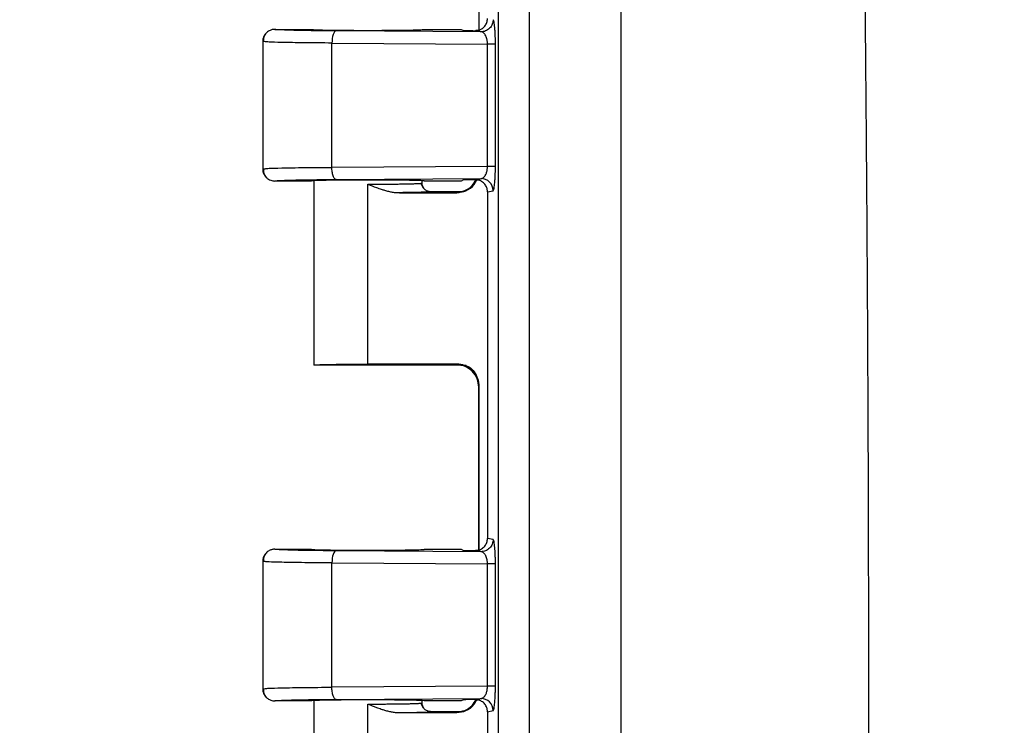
# Model space of a CAD drawing. Header units: inches. Extents: x 1 to 43, y 1 to 33.
# Tile 8 of 19: x 8.6 to 11.4, y 12.9 to 14.9. Entities that reach past the tile are written whole.
import ezdxf

# ---------------------------------------------------------------- set-up
doc = ezdxf.new("R2010")
doc.units = ezdxf.units.IN
doc.header["$LTSCALE"] = 4
doc.header["$MEASUREMENT"] = 0
doc.layers.add('DIMENSIONS', color=140, linetype='Continuous', lineweight=25)
doc.styles.add('SLDTEXTSTYLE0', font='TXT', dxfattribs={"width": 0.7})
doc.dimstyles.new('SLDDIMSTYLE0', dxfattribs={"dimtxt": 0.339844, "dimasz": 0.52, "dimexe": 0, "dimexo": 0.0625, "dimgap": 0.084961, "dimtad": 0, "dimtih": 1, "dimtoh": 1, "dimrnd": 1e-09, "dimzin": 12, "dimdsep": 46, "dimtxsty": 'SLDTEXTSTYLE0', "dimsah": 1, "dimcen": 0.09, "dimadec": 0, "dimazin": 3, "dimtfac": 1, "dimtofl": 0, "dimtmove": 0, "dimatfit": 3, "dimfxl": 0, "dimfrac": 2, "dimtolj": 1, "dimtzin": 12, "dimarcsym": 0})
doc.dimstyles.new('SLDDIMSTYLE3', dxfattribs={"dimtxt": 0.339844, "dimasz": 0.52, "dimexe": 0, "dimexo": 0.0625, "dimgap": 0.084961, "dimtad": 0, "dimtih": 1, "dimtoh": 1, "dimrnd": 1e-09, "dimzin": 4, "dimdsep": 46, "dimtxsty": 'SLDTEXTSTYLE0', "dimsah": 1, "dimcen": 0.09, "dimadec": 0, "dimazin": 1, "dimtfac": 1, "dimtofl": 0, "dimtmove": 0, "dimatfit": 3, "dimfxl": 0, "dimfrac": 2, "dimtolj": 1, "dimtzin": 12, "dimarcsym": 0})

# ---------------------------------------------------------------- blocks, each defined once
blk = doc.blocks.new('_D_5')
at = {"layer": 'DIMENSIONS'}
for p, q in [((9.3011, 18.0308), (9.3011, 23.2993)), ((19.9773, 13.097), (19.9773, 23.2993)), ((9.3011, 22.7993), (13.5988, 22.7993)), ((14.0593, 22.7993), (13.9452, 22.7993)), ((13.9452, 22.7993), (13.9452, 22.2592)), ((15.3519, 22.7993), (15.4661, 22.7993)), ((15.4661, 22.7993), (15.4661, 22.2592)), ((19.9773, 22.7993), (15.8124, 22.7993)), ((13.9452, 22.2592), (14.0593, 22.2592)), ((15.4661, 22.2592), (15.3519, 22.2592))]:
    blk.add_line(p, q, dxfattribs=at)
for points in [[(9.3011, 22.7993), (9.8211, 22.7193), (9.8211, 22.8793)], [(19.9773, 22.7993), (19.4573, 22.8793), (19.4573, 22.7193)]]:
    blk.add_solid(points, dxfattribs=at)
at = {"layer": 'DIMENSIONS', "char_height": 0.33333, "attachment_point": 1, "style": 'SLDTEXTSTYLE0'}
for s, insert in [('10.68', (14.0593, 23.3051)), ('271.2', (14.0593, 22.6889))]:
    blk.add_mtext(s, dxfattribs=dict(at, insert=insert))
blk = doc.blocks.new('_D_6')
at = {"layer": 'DIMENSIONS'}
for p, q in [((11.1463, 18.9098), (5.336, 18.9098)), ((5.836, 18.9098), (5.836, 13.3541)), ((5.1897, 12.7379), (5.0756, 12.7379)), ((5.0756, 12.7379), (5.0756, 12.1978)), ((6.4823, 12.7379), (6.5964, 12.7379)), ((6.5964, 12.7379), (6.5964, 12.1978)), ((5.0756, 12.1978), (5.1897, 12.1978)), ((6.5964, 12.1978), (6.4823, 12.1978)), ((5.836, 6.8848), (5.836, 12.1217)), ((11.1463, 6.8848), (5.336, 6.8848))]:
    blk.add_line(p, q, dxfattribs=at)
for points in [[(5.836, 18.9098), (5.756, 18.3898), (5.916, 18.3898)], [(5.836, 6.8848), (5.916, 7.4048), (5.756, 7.4048)]]:
    blk.add_solid(points, dxfattribs=at)
at = {"layer": 'DIMENSIONS', "char_height": 0.33333, "attachment_point": 1, "style": 'SLDTEXTSTYLE0'}
for s, insert in [('12.03', (5.1897, 13.2437)), ('305.4', (5.1897, 12.6275))]:
    blk.add_mtext(s, dxfattribs=dict(at, insert=insert))
blk = doc.blocks.new('_D_8')
at = {"layer": 'DIMENSIONS'}
for p, q in [((9.9991, 18.5993), (7.2258, 18.5993)), ((7.7258, 18.5993), (7.7258, 13.3541)), ((7.0795, 12.7379), (6.9653, 12.7379)), ((6.9653, 12.7379), (6.9653, 12.1978)), ((8.372, 12.7379), (8.4862, 12.7379)), ((8.4862, 12.7379), (8.4862, 12.1978)), ((6.9653, 12.1978), (7.0795, 12.1978)), ((8.4862, 12.1978), (8.372, 12.1978)), ((7.7258, 7.1948), (7.7258, 12.1217)), ((9.9991, 7.1948), (7.2258, 7.1948))]:
    blk.add_line(p, q, dxfattribs=at)
for points in [[(7.7258, 18.5993), (7.6458, 18.0793), (7.8058, 18.0793)], [(7.7258, 7.1948), (7.8058, 7.7148), (7.6458, 7.7148)]]:
    blk.add_solid(points, dxfattribs=at)
at = {"layer": 'DIMENSIONS', "char_height": 0.33333, "attachment_point": 1, "style": 'SLDTEXTSTYLE0'}
for s, insert in [('11.40', (7.0795, 13.2437)), ('289.7', (7.0795, 12.6275))]:
    blk.add_mtext(s, dxfattribs=dict(at, insert=insert))
blk = doc.blocks.new('_D_9')
at = {"layer": 'DIMENSIONS'}
for p, q in [((11.1948, 19.3348), (3.4462, 19.3348)), ((3.9462, 19.3348), (3.9462, 13.3541)), ((3.2999, 12.7379), (3.1858, 12.7379)), ((3.1858, 12.7379), (3.1858, 12.1978)), ((4.5925, 12.7379), (4.7066, 12.7379)), ((4.7066, 12.7379), (4.7066, 12.1978)), ((3.1858, 12.1978), (3.2999, 12.1978)), ((4.7066, 12.1978), (4.5925, 12.1978)), ((3.9462, 6.4598), (3.9462, 12.1217)), ((11.1948, 6.4598), (3.4462, 6.4598))]:
    blk.add_line(p, q, dxfattribs=at)
for points in [[(3.9462, 19.3348), (3.8662, 18.8148), (4.0262, 18.8148)], [(3.9462, 6.4598), (4.0262, 6.9798), (3.8662, 6.9798)]]:
    blk.add_solid(points, dxfattribs=at)
at = {"layer": 'DIMENSIONS', "char_height": 0.33333, "attachment_point": 1, "style": 'SLDTEXTSTYLE0'}
for s, insert in [('12.88', (3.2999, 13.2437)), ('327.0', (3.2999, 12.6275))]:
    blk.add_mtext(s, dxfattribs=dict(at, insert=insert))

msp = doc.modelspace()

# ---------------------------------------------------------------- linework, layer by layer
for p, q in [((9.9814, 18.3189), (9.9814, 7.4751)), ((10.071, 7.4751), (10.071, 18.3189)), ((10.3348, 17.2915), (10.3348, 8.5025)), ((9.9247, 15.3334), (9.9247, 14.8637)), ((9.9263, 14.8643), (9.9263, 15.335)), ((9.3361, 14.8658), (9.4411, 14.8658)), ((9.9315, 14.8587), (9.5129, 14.8614)), ((9.7686, 14.8658), (9.8737, 14.8658)), ((9.8737, 14.8658), (9.8805, 14.8624)), ((9.3011, 14.8311), (9.3011, 14.4629)), ((9.3083, 14.8302), (9.3011, 14.8308)), ((9.5009, 14.4677), (9.5009, 14.8264)), ((9.5009, 14.8264), (9.9501, 14.8235)), ((9.9501, 14.4706), (9.9501, 14.8235)), ((9.973, 14.4706), (9.973, 14.8235)), ((9.3011, 14.4633), (9.3083, 14.4639)), ((9.9501, 14.4706), (9.5009, 14.4677)), ((9.4411, 14.4283), (9.3361, 14.4283)), ((9.4486, 14.4283), (9.4486, 13.8973)), ((9.5129, 14.4327), (9.9315, 14.4354)), ((9.6048, 14.3946), (9.6048, 14.4191)), ((9.7658, 14.4076), (9.7581, 14.4219)), ((9.7611, 14.4223), (9.7611, 14.4283)), ((9.7669, 14.4062), (9.7615, 14.4177)), ((9.8737, 14.4283), (9.7686, 14.4283)), ((9.8805, 14.4317), (9.8737, 14.4283)), ((9.6048, 13.9), (9.6048, 14.3946)), ((9.6872, 14.3947), (9.7168, 14.3948)), ((9.6959, 14.3946), (9.8613, 14.3946)), ((9.8767, 14.3973), (9.786, 14.3973)), ((9.8613, 14.3946), (9.8597, 14.3961)), ((9.9501, 14.3971), (9.9664, 14.4004)), ((9.9501, 14.3971), (9.9501, 13.397)), ((9.8767, 13.8973), (9.4486, 13.8973)), ((9.8613, 13.9), (9.6048, 13.9)), ((9.8613, 13.9), (9.8597, 13.8984)), ((9.8882, 13.8958), (9.8767, 13.8973)), ((9.9247, 13.3637), (9.9247, 13.8334)), ((9.9263, 13.3643), (9.9263, 13.835)), ((9.9664, 13.3937), (9.9501, 13.397)), ((9.3361, 13.3658), (9.4411, 13.3658)), ((9.7686, 13.3658), (9.8737, 13.3658)), ((9.8737, 13.3658), (9.8805, 13.3624)), ((9.9315, 13.3587), (9.5129, 13.3614)), ((9.3011, 13.3311), (9.3011, 12.9629)), ((9.3083, 13.3302), (9.3011, 13.3308)), ((9.5009, 12.9677), (9.5009, 13.3264)), ((9.5009, 13.3264), (9.9501, 13.3235)), ((9.9501, 12.9706), (9.9501, 13.3235)), ((9.973, 12.9706), (9.973, 13.3235)), ((9.9501, 12.9706), (9.5009, 12.9677)), ((9.3011, 12.9633), (9.3083, 12.9639)), ((9.4411, 12.9283), (9.3361, 12.9283)), ((9.4486, 12.9283), (9.4486, 12.3969)), ((9.5129, 12.9327), (9.9315, 12.9354)), ((9.6048, 12.8946), (9.6048, 12.9191)), ((9.7658, 12.9076), (9.7581, 12.9219)), ((9.7611, 12.9223), (9.7611, 12.9283)), ((9.7668, 12.9063), (9.7615, 12.9177)), ((9.8737, 12.9283), (9.7686, 12.9283)), ((9.8805, 12.9317), (9.8737, 12.9283)), ((9.6048, 12.4), (9.6048, 12.8946)), ((9.6959, 12.8946), (9.7112, 12.8947)), ((9.6959, 12.8946), (9.8613, 12.8946)), ((9.786, 12.8973), (9.8767, 12.8973)), ((9.8613, 12.8946), (9.8597, 12.8961)), ((9.9501, 12.8971), (9.9664, 12.9004)), ((9.9501, 12.8971), (9.9501, 11.897))]:
    msp.add_line(p, q)
at = {"flags": 128}
msp.add_lwpolyline([(9.9263, 13.835), (9.9254, 13.8341), (9.9247, 13.8334)], dxfattribs=at)
for points, knots in [([(11.0041, 8.5025), (11.0056, 8.5758), (11.0087, 8.7223), (11.0131, 8.942), (11.0172, 9.1617), (11.0211, 9.3814), (11.0247, 9.6012), (11.0282, 9.8209), (11.0313, 10.0406), (11.0343, 10.2603), (11.037, 10.4801), (11.0395, 10.6998), (11.0417, 10.9195), (11.0437, 11.1392), (11.0455, 11.359), (11.047, 11.5787), (11.0483, 11.7984), (11.0494, 12.0181), (11.0502, 12.2379), (11.0508, 12.4576), (11.0511, 12.6773), (11.0513, 12.897), (11.0511, 13.1168), (11.0508, 13.3365), (11.0502, 13.5562), (11.0494, 13.7759), (11.0483, 13.9957), (11.047, 14.2154), (11.0455, 14.4351), (11.0437, 14.6548), (11.0417, 14.8746), (11.0395, 15.0943), (11.037, 15.314), (11.0343, 15.5337), (11.0313, 15.7535), (11.0282, 15.9732), (11.0247, 16.1929), (11.0211, 16.4126), (11.0172, 16.6324), (11.0131, 16.8521), (11.0087, 17.0718), (11.0056, 17.2183), (11.0041, 17.2915)], [0, 0, 0, 0, 0.025007, 0.050013, 0.075018, 0.100022, 0.125025, 0.150027, 0.175029, 0.200029, 0.225029, 0.250029, 0.275028, 0.300026, 0.325024, 0.350021, 0.375018, 0.400015, 0.425011, 0.450008, 0.475004, 0.5, 0.524996, 0.549992, 0.574989, 0.599985, 0.624982, 0.649979, 0.674976, 0.699974, 0.724972, 0.749971, 0.774971, 0.799971, 0.824971, 0.849973, 0.874975, 0.899978, 0.924982, 0.949987, 0.974993, 1, 1, 1, 1]), ([(9.9226, 14.8628), (9.9238, 14.8632), (9.9263, 14.8638), (9.9299, 14.8652), (9.9339, 14.8674), (9.9382, 14.8706), (9.9425, 14.875), (9.9459, 14.88), (9.9483, 14.8855), (9.9498, 14.8912), (9.95, 14.895), (9.9501, 14.897)], [0, 0, 0, 0, 0.081096, 0.161834, 0.243183, 0.371516, 0.500541, 0.628631, 0.757618, 0.878545, 1, 1, 1, 1]), ([(9.9664, 14.8937), (9.9664, 14.8896), (9.9656, 14.8851), (9.9622, 14.8765), (9.9596, 14.8724), (9.9528, 14.8656), (9.9486, 14.8629), (9.9401, 14.8595), (9.9356, 14.8587), (9.9315, 14.8587)], [0, 0, 0, 0, 0.25, 0.25, 0.5, 0.5, 0.75, 0.75, 1, 1, 1, 1]), ([(9.9726, 14.8486), (9.9725, 14.8501), (9.9724, 14.8531), (9.9722, 14.8576), (9.9719, 14.8621), (9.9716, 14.8667), (9.9711, 14.8731), (9.9703, 14.8803), (9.9694, 14.8857), (9.9687, 14.889), (9.9682, 14.8909), (9.9674, 14.893), (9.9668, 14.8934), (9.9664, 14.8937)], [0, 0, 0, 0, 0.053906, 0.111739, 0.173434, 0.23909, 0.308765, 0.467624, 0.626224, 0.688975, 0.764455, 0.839532, 1, 1, 1, 1]), ([(9.3361, 14.8658), (9.3349, 14.8658), (9.3325, 14.8657), (9.3286, 14.8651), (9.3243, 14.8639), (9.3198, 14.8619), (9.3151, 14.859), (9.3106, 14.855), (9.3066, 14.85), (9.3035, 14.8441), (9.3014, 14.8376), (9.3012, 14.8331), (9.3011, 14.8308)], [0, 0, 0, 0, 0.061742, 0.132748, 0.213462, 0.304067, 0.404333, 0.513463, 0.629985, 0.751748, 0.876064, 1, 1, 1, 1]), ([(9.3076, 14.8511), (9.3057, 14.8476), (9.3019, 14.8406), (9.3036, 14.8333), (9.3044, 14.8297)], [0, 0, 0, 0, 0.501141, 1, 1, 1, 1]), ([(9.5129, 14.8614), (9.4871, 14.8615), (9.4628, 14.8618), (9.4193, 14.8623), (9.4002, 14.8627), (9.3688, 14.8635), (9.3566, 14.8639), (9.3402, 14.8648), (9.336, 14.8653), (9.3361, 14.8658)], [0, 0, 0, 0, 0.25, 0.25, 0.5, 0.5, 0.75, 0.75, 1, 1, 1, 1]), ([(9.4411, 14.8658), (9.4411, 14.8655), (9.4427, 14.8653), (9.4525, 14.8647), (9.4607, 14.8644), (9.4804, 14.8639), (9.4881, 14.8638), (9.5061, 14.8635), (9.5164, 14.8634), (9.5391, 14.8632), (9.5515, 14.8631), (9.5775, 14.863), (9.5912, 14.8629), (9.6184, 14.8629), (9.6321, 14.863), (9.6581, 14.8631), (9.6705, 14.8632), (9.6932, 14.8634), (9.7035, 14.8635), (9.7215, 14.8638), (9.7293, 14.8639), (9.7489, 14.8644), (9.7571, 14.8647), (9.7669, 14.8653), (9.7686, 14.8655), (9.7686, 14.8658)], [0, 0, 0, 0, 0.125, 0.125, 0.25, 0.25, 0.3125, 0.3125, 0.375, 0.375, 0.4375, 0.4375, 0.5, 0.5, 0.5625, 0.5625, 0.625, 0.625, 0.6875, 0.6875, 0.75, 0.75, 0.875, 0.875, 1, 1, 1, 1]), ([(9.5129, 14.8614), (9.5098, 14.8612), (9.5067, 14.8574), (9.5023, 14.8445), (9.501, 14.8354), (9.5009, 14.8264)], [0, 0, 0, 0, 0.5, 0.5, 1, 1, 1, 1]), ([(9.8805, 14.8624), (9.8827, 14.8623), (9.8874, 14.8623), (9.8939, 14.8622), (9.8997, 14.8621), (9.9047, 14.8621), (9.9098, 14.8621), (9.9135, 14.862), (9.9153, 14.862)], [0, 0, 0, 0, 0.199986, 0.445663, 0.586123, 0.712601, 0.861082, 1, 1, 1, 1]), ([(9.9226, 14.8628), (9.9219, 14.8627), (9.9203, 14.8624), (9.9179, 14.8621), (9.9162, 14.8621), (9.9153, 14.862)], [0, 0, 0, 0, 0.301122, 0.633898, 1, 1, 1, 1]), ([(9.9315, 14.8587), (9.9304, 14.8589), (9.9276, 14.8595), (9.9234, 14.8604), (9.9192, 14.8612), (9.9165, 14.8618), (9.9153, 14.862)], [0, 0, 0, 0, 0.208548, 0.499965, 0.791534, 1, 1, 1, 1]), ([(9.9501, 14.8235), (9.9501, 14.8246), (9.9501, 14.8267), (9.9498, 14.8298), (9.9494, 14.8329), (9.9488, 14.836), (9.9481, 14.8391), (9.9472, 14.842), (9.9462, 14.8448), (9.9446, 14.8483), (9.9422, 14.8522), (9.9392, 14.8555), (9.9355, 14.858), (9.933, 14.8585), (9.9315, 14.8587)], [0, 0, 0, 0, 0.048207, 0.097449, 0.148061, 0.200351, 0.254599, 0.311055, 0.369941, 0.431455, 0.556654, 0.701079, 0.823144, 1, 1, 1, 1]), ([(9.973, 14.8235), (9.973, 14.8251), (9.973, 14.8284), (9.973, 14.8334), (9.9729, 14.8384), (9.9728, 14.8436), (9.9726, 14.8469), (9.9726, 14.8486)], [0, 0, 0, 0, 0.186896, 0.380254, 0.580151, 0.786756, 1, 1, 1, 1]), ([(9.5009, 14.8264), (9.4738, 14.8266), (9.4174, 14.827), (9.357, 14.828), (9.3165, 14.8291), (9.3109, 14.8298), (9.3083, 14.8302)], [0, 0, 0, 0, 0.270288, 0.562576, 0.798357, 1, 1, 1, 1]), ([(9.973, 14.8235), (9.9724, 14.8235), (9.9699, 14.8235), (9.9619, 14.8235), (9.9563, 14.8235), (9.9501, 14.8235)], [0, 0, 0, 0, 0.5, 0.5, 1, 1, 1, 1]), ([(9.3011, 14.4633), (9.3011, 14.4624), (9.3011, 14.46), (9.3018, 14.4555), (9.3036, 14.4497), (9.3068, 14.4437), (9.3114, 14.4381), (9.3172, 14.4335), (9.3238, 14.4303), (9.3301, 14.4286), (9.3341, 14.4284), (9.3361, 14.4283)], [0, 0, 0, 0, 0.04848, 0.13072, 0.250156, 0.374424, 0.500098, 0.645058, 0.77762, 0.896054, 1, 1, 1, 1]), ([(9.3044, 14.4644), (9.3036, 14.4607), (9.3019, 14.4535), (9.3057, 14.4465), (9.3076, 14.443)], [0, 0, 0, 0, 0.498858, 1, 1, 1, 1]), ([(9.3083, 14.4639), (9.3109, 14.4642), (9.3165, 14.465), (9.357, 14.4661), (9.4174, 14.4671), (9.4738, 14.4675), (9.5009, 14.4677)], [0, 0, 0, 0, 0.201611, 0.437424, 0.729692, 1, 1, 1, 1]), ([(9.5129, 14.4327), (9.5115, 14.4328), (9.51, 14.4336), (9.5071, 14.437), (9.5057, 14.4397), (9.5033, 14.4465), (9.5024, 14.4506), (9.5012, 14.4592), (9.5009, 14.4636), (9.5009, 14.4677)], [0, 0, 0, 0, 0.25, 0.25, 0.5, 0.5, 0.75, 0.75, 1, 1, 1, 1]), ([(9.9315, 14.4354), (9.9322, 14.4354), (9.9334, 14.4355), (9.9351, 14.4361), (9.9366, 14.4369), (9.9379, 14.4377), (9.9398, 14.4392), (9.9422, 14.4419), (9.9449, 14.4462), (9.9468, 14.4508), (9.9483, 14.4555), (9.9493, 14.4604), (9.95, 14.4654), (9.9501, 14.4689), (9.9501, 14.4706)], [0, 0, 0, 0, 0.077259, 0.145779, 0.20556, 0.256606, 0.298921, 0.443056, 0.568374, 0.665426, 0.756116, 0.841352, 0.922222, 1, 1, 1, 1]), ([(9.973, 14.4706), (9.9724, 14.4706), (9.9697, 14.4706), (9.9613, 14.4706), (9.9557, 14.4706), (9.9501, 14.4706)], [0, 0, 0, 0, 0.5, 0.5, 1, 1, 1, 1]), ([(9.9664, 14.4004), (9.9665, 14.4004), (9.9668, 14.4005), (9.9672, 14.401), (9.9679, 14.4022), (9.9686, 14.4046), (9.9695, 14.4088), (9.9704, 14.4147), (9.9712, 14.4221), (9.9718, 14.43), (9.9723, 14.4376), (9.9725, 14.4428), (9.9726, 14.4454)], [0, 0, 0, 0, 0.040206, 0.099818, 0.178902, 0.302649, 0.407429, 0.548772, 0.691541, 0.803134, 0.905958, 1, 1, 1, 1]), ([(9.9726, 14.4454), (9.9726, 14.4468), (9.9727, 14.4496), (9.9728, 14.4539), (9.9729, 14.4586), (9.973, 14.4641), (9.973, 14.4684), (9.973, 14.4706)], [0, 0, 0, 0, 0.1823038, 0.3528304, 0.5116244, 0.746903, 1, 1, 1, 1]), ([(9.3361, 14.4283), (9.336, 14.4288), (9.3402, 14.4292), (9.3566, 14.4302), (9.3688, 14.4306), (9.4002, 14.4314), (9.4193, 14.4317), (9.4628, 14.4323), (9.4871, 14.4325), (9.5129, 14.4327)], [0, 0, 0, 0, 0.25, 0.25, 0.5, 0.5, 0.75, 0.75, 1, 1, 1, 1]), ([(9.7686, 14.4283), (9.7686, 14.4285), (9.7669, 14.4288), (9.7571, 14.4294), (9.7489, 14.4297), (9.7293, 14.4302), (9.7215, 14.4303), (9.7035, 14.4306), (9.6932, 14.4307), (9.6705, 14.4309), (9.6581, 14.431), (9.6321, 14.4311), (9.6184, 14.4311), (9.5912, 14.4311), (9.5775, 14.4311), (9.5515, 14.431), (9.5391, 14.4309), (9.5164, 14.4307), (9.5061, 14.4306), (9.4881, 14.4303), (9.4804, 14.4302), (9.4607, 14.4297), (9.4525, 14.4294), (9.4427, 14.4288), (9.4411, 14.4285), (9.4411, 14.4283)], [0, 0, 0, 0, 0.125, 0.125, 0.25, 0.25, 0.3125, 0.3125, 0.375, 0.375, 0.4375, 0.4375, 0.5, 0.5, 0.5625, 0.5625, 0.625, 0.625, 0.6875, 0.6875, 0.75, 0.75, 0.875, 0.875, 1, 1, 1, 1]), ([(9.6048, 14.4191), (9.6074, 14.4191), (9.6126, 14.4191), (9.6204, 14.4191), (9.6282, 14.4192), (9.636, 14.4192), (9.6438, 14.4192), (9.6515, 14.4193), (9.6592, 14.4193), (9.6668, 14.4194), (9.6743, 14.4195), (9.6816, 14.4195), (9.6888, 14.4196), (9.6958, 14.4197), (9.7026, 14.4198), (9.7091, 14.4199), (9.7155, 14.42), (9.7219, 14.4202), (9.7283, 14.4203), (9.7346, 14.4205), (9.7406, 14.4207), (9.7461, 14.4209), (9.7511, 14.4212), (9.7553, 14.4214), (9.7585, 14.4217), (9.7606, 14.422), (9.7609, 14.4222), (9.7611, 14.4223)], [0, 0, 0, 0, 0.031567, 0.063387, 0.095459, 0.127783, 0.16036, 0.193189, 0.226271, 0.259605, 0.293192, 0.327031, 0.361123, 0.395467, 0.430064, 0.464914, 0.500017, 0.538205, 0.579018, 0.622456, 0.668518, 0.717205, 0.768516, 0.822452, 0.879011, 0.938194, 1, 1, 1, 1]), ([(9.6048, 14.4191), (9.613, 14.4159), (9.6257, 14.4108), (9.6418, 14.4051), (9.6535, 14.4014), (9.6641, 14.3986), (9.6752, 14.3963), (9.6856, 14.3948), (9.6926, 14.3946), (9.6959, 14.3946)], [0, 0, 0, 0, 0.278659, 0.432962, 0.5385, 0.66692, 0.778728, 0.896154, 1, 1, 1, 1]), ([(9.786, 14.3973), (9.785, 14.3973), (9.7834, 14.3974), (9.781, 14.3978), (9.7788, 14.3983), (9.7742, 14.3999), (9.7692, 14.4032), (9.7651, 14.4083), (9.7628, 14.4127), (9.7616, 14.4166), (9.7611, 14.4199), (9.7611, 14.4215), (9.761, 14.4223)], [0, 0, 0, 0, 0.079147, 0.125069, 0.186903, 0.250251, 0.499429, 0.627602, 0.74947, 0.874575, 0.941816, 1, 1, 1, 1]), ([(9.8597, 14.3961), (9.8682, 14.3971), (9.8851, 14.3991), (9.9059, 14.4127), (9.9135, 14.426), (9.9168, 14.4319)], [0, 0, 0, 0, 0.358055, 0.71611, 1, 1, 1, 1]), ([(9.8613, 14.3946), (9.8704, 14.3957), (9.8894, 14.3982), (9.9102, 14.4136), (9.9167, 14.4271), (9.9189, 14.4316)], [0, 0, 0, 0, 0.379519, 0.789753, 1, 1, 1, 1]), ([(9.9153, 14.432), (9.9142, 14.432), (9.9118, 14.432), (9.9082, 14.432), (9.9044, 14.432), (9.9001, 14.4319), (9.8943, 14.4319), (9.8877, 14.4318), (9.8828, 14.4317), (9.8805, 14.4317)], [0, 0, 0, 0, 0.08938, 0.183164, 0.280632, 0.403474, 0.53911, 0.785916, 1, 1, 1, 1]), ([(9.9153, 14.432), (9.9165, 14.4323), (9.9192, 14.4328), (9.9234, 14.4337), (9.9276, 14.4346), (9.9304, 14.4351), (9.9315, 14.4354)], [0, 0, 0, 0, 0.21067, 0.500034, 0.791501, 1, 1, 1, 1]), ([(9.9153, 14.432), (9.9166, 14.432), (9.9191, 14.4319), (9.9215, 14.4314), (9.9226, 14.4312)], [0, 0, 0, 0, 0.538022, 1, 1, 1, 1]), ([(9.9501, 14.3971), (9.95, 14.3984), (9.9499, 14.4009), (9.9493, 14.4047), (9.948, 14.4091), (9.9459, 14.414), (9.9425, 14.4191), (9.9383, 14.4235), (9.9334, 14.427), (9.9282, 14.4297), (9.9245, 14.4307), (9.9226, 14.4312)], [0, 0, 0, 0, 0.080847, 0.161362, 0.242521, 0.370646, 0.499598, 0.627761, 0.756955, 0.878179, 1, 1, 1, 1]), ([(9.9664, 14.4004), (9.9664, 14.4095), (9.9626, 14.4186), (9.9497, 14.4316), (9.9406, 14.4353), (9.9315, 14.4354)], [0, 0, 0, 0, 0.5, 0.5, 1, 1, 1, 1]), ([(9.786, 14.3973), (9.786, 14.3972), (9.7859, 14.3971), (9.7853, 14.397), (9.7844, 14.3969), (9.7831, 14.3967), (9.7816, 14.3966), (9.7784, 14.3964), (9.7724, 14.3961), (9.7619, 14.3957), (9.7488, 14.3954), (9.7351, 14.3951), (9.7216, 14.3949), (9.7093, 14.3947), (9.7004, 14.3946), (9.6959, 14.3946)], [0, 0, 0, 0, 0.0418615, 0.0835445, 0.1251274, 0.166689, 0.2083083, 0.2500638, 0.3751383, 0.5000413, 0.6245409, 0.7500534, 0.8330861, 0.9161911, 1, 1, 1, 1]), ([(9.8597, 14.3961), (9.8597, 14.3962), (9.8597, 14.3962), (9.86, 14.3963), (9.8606, 14.3964), (9.8617, 14.3966), (9.864, 14.3968), (9.8675, 14.3969), (9.8724, 14.3971), (9.8752, 14.3972), (9.8767, 14.3973)], [0, 0, 0, 0, 0.082516, 0.166388, 0.251778, 0.378195, 0.499952, 0.748456, 0.863249, 1, 1, 1, 1]), ([(9.4486, 13.8973), (9.4487, 13.8976), (9.4522, 13.8979), (9.4676, 13.8986), (9.4795, 13.8989), (9.51, 13.8994), (9.5284, 13.8996), (9.5667, 13.8999), (9.5865, 13.9), (9.6048, 13.9)], [0, 0, 0, 0, 0.25, 0.25, 0.5, 0.5, 0.75, 0.75, 1, 1, 1, 1]), ([(9.9247, 13.8334), (9.9247, 13.8411), (9.9233, 13.8493), (9.917, 13.8653), (9.912, 13.873), (9.8993, 13.8857), (9.8917, 13.8906), (9.8756, 13.897), (9.8674, 13.8984), (9.8597, 13.8984)], [0, 0, 0, 0, 0.25, 0.25, 0.5, 0.5, 0.75, 0.75, 1, 1, 1, 1]), ([(9.8597, 13.8984), (9.8597, 13.8984), (9.8597, 13.8983), (9.8601, 13.8982), (9.8607, 13.8981), (9.8614, 13.898), (9.8622, 13.8979), (9.8629, 13.8979), (9.8639, 13.8978), (9.8658, 13.8977), (9.8688, 13.8975), (9.8728, 13.8974), (9.8755, 13.8973), (9.8767, 13.8973)], [0, 0, 0, 0, 0.104625, 0.198343, 0.281152, 0.35305, 0.414035, 0.464108, 0.503268, 0.588515, 0.75083, 0.889562, 1, 1, 1, 1]), ([(9.9263, 13.835), (9.9263, 13.8426), (9.9249, 13.8509), (9.9185, 13.8669), (9.9136, 13.8746), (9.9009, 13.8873), (9.8932, 13.8922), (9.8772, 13.8986), (9.8689, 13.9), (9.8613, 13.9)], [0, 0, 0, 0, 0.25, 0.25, 0.5, 0.5, 0.75, 0.75, 1, 1, 1, 1]), ([(9.8879, 13.8961), (9.8925, 13.894), (9.9017, 13.8899), (9.9154, 13.8742), (9.9244, 13.8542), (9.9249, 13.8396), (9.9252, 13.8325)], [0, 0, 0, 0, 0.258309, 0.518394, 0.769081, 1, 1, 1, 1]), ([(9.9226, 13.3628), (9.9238, 13.3632), (9.9263, 13.3638), (9.9299, 13.3652), (9.9339, 13.3674), (9.9382, 13.3706), (9.9425, 13.375), (9.9459, 13.38), (9.9483, 13.3855), (9.9498, 13.3912), (9.95, 13.395), (9.9501, 13.397)], [0, 0, 0, 0, 0.081096, 0.161834, 0.243183, 0.371516, 0.500541, 0.628631, 0.757618, 0.878545, 1, 1, 1, 1]), ([(9.9664, 13.3937), (9.9664, 13.3896), (9.9656, 13.3851), (9.9622, 13.3765), (9.9596, 13.3724), (9.9528, 13.3656), (9.9486, 13.3629), (9.9401, 13.3595), (9.9356, 13.3587), (9.9315, 13.3587)], [0, 0, 0, 0, 0.25, 0.25, 0.5, 0.5, 0.75, 0.75, 1, 1, 1, 1]), ([(9.9726, 13.3486), (9.9725, 13.3501), (9.9724, 13.3531), (9.9722, 13.3576), (9.9719, 13.3621), (9.9716, 13.3667), (9.9711, 13.3731), (9.9703, 13.3803), (9.9694, 13.3857), (9.9687, 13.389), (9.9682, 13.3909), (9.9674, 13.393), (9.9668, 13.3934), (9.9664, 13.3937)], [0, 0, 0, 0, 0.053906, 0.111739, 0.173434, 0.23909, 0.308765, 0.467624, 0.626224, 0.688975, 0.764455, 0.839532, 1, 1, 1, 1]), ([(9.3361, 13.3658), (9.3349, 13.3658), (9.3325, 13.3657), (9.3286, 13.3651), (9.3243, 13.3639), (9.3198, 13.3619), (9.3151, 13.359), (9.3106, 13.355), (9.3066, 13.35), (9.3035, 13.3441), (9.3014, 13.3376), (9.3012, 13.3331), (9.3011, 13.3308)], [0, 0, 0, 0, 0.061742, 0.132748, 0.213462, 0.304067, 0.404333, 0.513463, 0.629985, 0.751748, 0.876064, 1, 1, 1, 1]), ([(9.5129, 13.3614), (9.4871, 13.3615), (9.4628, 13.3618), (9.4193, 13.3623), (9.4002, 13.3627), (9.3688, 13.3635), (9.3566, 13.3639), (9.3402, 13.3648), (9.336, 13.3653), (9.3361, 13.3658)], [0, 0, 0, 0, 0.25, 0.25, 0.5, 0.5, 0.75, 0.75, 1, 1, 1, 1]), ([(9.4411, 13.3658), (9.4411, 13.3655), (9.4427, 13.3653), (9.4525, 13.3647), (9.4607, 13.3644), (9.4804, 13.3639), (9.4881, 13.3638), (9.5061, 13.3635), (9.5164, 13.3634), (9.5391, 13.3632), (9.5515, 13.3631), (9.5775, 13.363), (9.5912, 13.3629), (9.6184, 13.3629), (9.6321, 13.363), (9.6581, 13.3631), (9.6705, 13.3632), (9.6932, 13.3634), (9.7035, 13.3635), (9.7215, 13.3638), (9.7293, 13.3639), (9.7489, 13.3644), (9.7571, 13.3647), (9.7669, 13.3653), (9.7686, 13.3655), (9.7686, 13.3658)], [0, 0, 0, 0, 0.125, 0.125, 0.25, 0.25, 0.3125, 0.3125, 0.375, 0.375, 0.4375, 0.4375, 0.5, 0.5, 0.5625, 0.5625, 0.625, 0.625, 0.6875, 0.6875, 0.75, 0.75, 0.875, 0.875, 1, 1, 1, 1]), ([(9.3076, 13.3511), (9.3057, 13.3476), (9.3019, 13.3406), (9.3036, 13.3333), (9.3044, 13.3297)], [0, 0, 0, 0, 0.501141, 1, 1, 1, 1]), ([(9.5129, 13.3614), (9.5098, 13.3612), (9.5067, 13.3574), (9.5023, 13.3445), (9.501, 13.3354), (9.5009, 13.3264)], [0, 0, 0, 0, 0.5, 0.5, 1, 1, 1, 1]), ([(9.8805, 13.3624), (9.8827, 13.3623), (9.8874, 13.3623), (9.8939, 13.3622), (9.8997, 13.3621), (9.9047, 13.3621), (9.9098, 13.3621), (9.9135, 13.362), (9.9153, 13.362)], [0, 0, 0, 0, 0.199819, 0.445557, 0.586104, 0.712635, 0.861099, 1, 1, 1, 1]), ([(9.9226, 13.3628), (9.9219, 13.3627), (9.9203, 13.3624), (9.9179, 13.3621), (9.9162, 13.3621), (9.9153, 13.362)], [0, 0, 0, 0, 0.301142, 0.633918, 1, 1, 1, 1]), ([(9.9315, 13.3587), (9.9304, 13.3589), (9.9276, 13.3595), (9.9234, 13.3604), (9.9192, 13.3612), (9.9165, 13.3618), (9.9153, 13.362)], [0, 0, 0, 0, 0.208548, 0.499965, 0.791528, 1, 1, 1, 1]), ([(9.9501, 13.3235), (9.9501, 13.3246), (9.9501, 13.3267), (9.9498, 13.3298), (9.9494, 13.3329), (9.9488, 13.336), (9.9481, 13.3391), (9.9472, 13.342), (9.9462, 13.3448), (9.9446, 13.3483), (9.9422, 13.3522), (9.9392, 13.3555), (9.9355, 13.358), (9.933, 13.3585), (9.9315, 13.3587)], [0, 0, 0, 0, 0.048207, 0.097449, 0.148061, 0.200351, 0.254599, 0.311055, 0.369941, 0.431455, 0.556654, 0.701079, 0.823144, 1, 1, 1, 1]), ([(9.973, 13.3235), (9.973, 13.3251), (9.973, 13.3284), (9.973, 13.3334), (9.9729, 13.3384), (9.9728, 13.3436), (9.9726, 13.3469), (9.9726, 13.3486)], [0, 0, 0, 0, 0.186896, 0.380254, 0.580151, 0.786756, 1, 1, 1, 1]), ([(9.5009, 13.3264), (9.4738, 13.3266), (9.4174, 13.327), (9.357, 13.328), (9.3165, 13.3291), (9.3109, 13.3298), (9.3083, 13.3302)], [0, 0, 0, 0, 0.270288, 0.562576, 0.798357, 1, 1, 1, 1]), ([(9.973, 13.3235), (9.9724, 13.3235), (9.9699, 13.3235), (9.9619, 13.3235), (9.9563, 13.3235), (9.9501, 13.3235)], [0, 0, 0, 0, 0.5, 0.5, 1, 1, 1, 1]), ([(9.3083, 12.9639), (9.3109, 12.9642), (9.3165, 12.965), (9.357, 12.9661), (9.4174, 12.9671), (9.4738, 12.9675), (9.5009, 12.9677)], [0, 0, 0, 0, 0.201611, 0.437424, 0.729692, 1, 1, 1, 1]), ([(9.5129, 12.9327), (9.5115, 12.9328), (9.51, 12.9336), (9.5071, 12.937), (9.5057, 12.9397), (9.5033, 12.9465), (9.5024, 12.9506), (9.5012, 12.9592), (9.5009, 12.9636), (9.5009, 12.9677)], [0, 0, 0, 0, 0.25, 0.25, 0.5, 0.5, 0.75, 0.75, 1, 1, 1, 1]), ([(9.9315, 12.9354), (9.9322, 12.9354), (9.9334, 12.9355), (9.9351, 12.9361), (9.9366, 12.9369), (9.9379, 12.9377), (9.9398, 12.9392), (9.9422, 12.9419), (9.9449, 12.9462), (9.9468, 12.9508), (9.9483, 12.9555), (9.9493, 12.9604), (9.95, 12.9654), (9.9501, 12.9689), (9.9501, 12.9706)], [0, 0, 0, 0, 0.077259, 0.145779, 0.20556, 0.256606, 0.298921, 0.443056, 0.568374, 0.665426, 0.756116, 0.841352, 0.922222, 1, 1, 1, 1]), ([(9.973, 12.9706), (9.9724, 12.9706), (9.9697, 12.9706), (9.9613, 12.9706), (9.9557, 12.9706), (9.9501, 12.9706)], [0, 0, 0, 0, 0.5, 0.5, 1, 1, 1, 1]), ([(9.9726, 12.9454), (9.9726, 12.9468), (9.9727, 12.9496), (9.9728, 12.9539), (9.9729, 12.9586), (9.973, 12.9641), (9.973, 12.9684), (9.973, 12.9706)], [0, 0, 0, 0, 0.182304, 0.35283, 0.511624, 0.746903, 1, 1, 1, 1]), ([(9.3011, 12.9633), (9.3011, 12.9624), (9.3011, 12.96), (9.3018, 12.9555), (9.3036, 12.9497), (9.3068, 12.9437), (9.3114, 12.9381), (9.3172, 12.9335), (9.3238, 12.9303), (9.3301, 12.9286), (9.3341, 12.9284), (9.3361, 12.9283)], [0, 0, 0, 0, 0.0484802, 0.1307201, 0.2501563, 0.3744238, 0.5000983, 0.6450578, 0.7776202, 0.8960543, 1, 1, 1, 1]), ([(9.3044, 12.9644), (9.3036, 12.9607), (9.3019, 12.9535), (9.3057, 12.9465), (9.3076, 12.943)], [0, 0, 0, 0, 0.498858, 1, 1, 1, 1]), ([(9.9664, 12.9004), (9.9665, 12.9004), (9.9668, 12.9005), (9.9672, 12.901), (9.9679, 12.9022), (9.9686, 12.9046), (9.9695, 12.9088), (9.9704, 12.9147), (9.9712, 12.9221), (9.9718, 12.93), (9.9723, 12.9376), (9.9725, 12.9428), (9.9726, 12.9454)], [0, 0, 0, 0, 0.040206, 0.099818, 0.178902, 0.302649, 0.407429, 0.548772, 0.691541, 0.803134, 0.905958, 1, 1, 1, 1]), ([(9.3361, 12.9283), (9.336, 12.9288), (9.3402, 12.9292), (9.3566, 12.9302), (9.3688, 12.9306), (9.4002, 12.9314), (9.4193, 12.9317), (9.4628, 12.9323), (9.4871, 12.9325), (9.5129, 12.9327)], [0, 0, 0, 0, 0.25, 0.25, 0.5, 0.5, 0.75, 0.75, 1, 1, 1, 1]), ([(9.7686, 12.9283), (9.7686, 12.9285), (9.7669, 12.9288), (9.7571, 12.9294), (9.7489, 12.9297), (9.7293, 12.9302), (9.7215, 12.9303), (9.7035, 12.9306), (9.6932, 12.9307), (9.6705, 12.9309), (9.6581, 12.931), (9.6321, 12.9311), (9.6184, 12.9311), (9.5912, 12.9311), (9.5775, 12.9311), (9.5515, 12.931), (9.5391, 12.9309), (9.5164, 12.9307), (9.5061, 12.9306), (9.4881, 12.9303), (9.4804, 12.9302), (9.4607, 12.9297), (9.4525, 12.9294), (9.4427, 12.9288), (9.4411, 12.9285), (9.4411, 12.9283)], [0, 0, 0, 0, 0.125, 0.125, 0.25, 0.25, 0.3125, 0.3125, 0.375, 0.375, 0.4375, 0.4375, 0.5, 0.5, 0.5625, 0.5625, 0.625, 0.625, 0.6875, 0.6875, 0.75, 0.75, 0.875, 0.875, 1, 1, 1, 1]), ([(9.6048, 12.9191), (9.6074, 12.9191), (9.6126, 12.9191), (9.6204, 12.9191), (9.6282, 12.9192), (9.636, 12.9192), (9.6438, 12.9192), (9.6515, 12.9193), (9.6592, 12.9193), (9.6668, 12.9194), (9.6743, 12.9195), (9.6816, 12.9195), (9.6888, 12.9196), (9.6958, 12.9197), (9.7026, 12.9198), (9.7091, 12.9199), (9.7155, 12.92), (9.7219, 12.9202), (9.7283, 12.9203), (9.7346, 12.9205), (9.7406, 12.9207), (9.7461, 12.9209), (9.7511, 12.9212), (9.7553, 12.9214), (9.7585, 12.9217), (9.7606, 12.922), (9.7609, 12.9222), (9.7611, 12.9223)], [0, 0, 0, 0, 0.031567, 0.063387, 0.095459, 0.127783, 0.16036, 0.193189, 0.226271, 0.259605, 0.293191, 0.327031, 0.361123, 0.395467, 0.430064, 0.464914, 0.500017, 0.538205, 0.579018, 0.622456, 0.668518, 0.717205, 0.768517, 0.822452, 0.879011, 0.938194, 1, 1, 1, 1]), ([(9.6048, 12.9191), (9.613, 12.9159), (9.6257, 12.9108), (9.6418, 12.9051), (9.6535, 12.9014), (9.6641, 12.8986), (9.6752, 12.8963), (9.6856, 12.8948), (9.6926, 12.8946), (9.6959, 12.8946)], [0, 0, 0, 0, 0.278643, 0.432961, 0.538507, 0.666943, 0.778766, 0.896171, 1, 1, 1, 1]), ([(9.786, 12.8973), (9.785, 12.8973), (9.7834, 12.8974), (9.781, 12.8978), (9.7788, 12.8983), (9.7742, 12.8999), (9.7692, 12.9032), (9.7651, 12.9083), (9.7628, 12.9127), (9.7616, 12.9166), (9.7611, 12.9199), (9.7611, 12.9215), (9.761, 12.9223)], [0, 0, 0, 0, 0.079153, 0.12507, 0.186904, 0.250252, 0.499429, 0.62758, 0.749473, 0.874577, 0.941814, 1, 1, 1, 1]), ([(9.8597, 12.8961), (9.8682, 12.8971), (9.8851, 12.8991), (9.9059, 12.9127), (9.9135, 12.926), (9.9168, 12.9319)], [0, 0, 0, 0, 0.358055, 0.71611, 1, 1, 1, 1]), ([(9.8613, 12.8946), (9.8704, 12.8957), (9.8894, 12.8982), (9.9102, 12.9136), (9.9167, 12.9271), (9.9189, 12.9316)], [0, 0, 0, 0, 0.379519, 0.789753, 1, 1, 1, 1]), ([(9.9153, 12.932), (9.9142, 12.932), (9.9118, 12.932), (9.9082, 12.932), (9.9044, 12.932), (9.9001, 12.9319), (9.8943, 12.9319), (9.8877, 12.9318), (9.8828, 12.9317), (9.8805, 12.9317)], [0, 0, 0, 0, 0.089361, 0.183123, 0.280566, 0.40343, 0.539094, 0.78592, 1, 1, 1, 1]), ([(9.9153, 12.932), (9.9165, 12.9323), (9.9192, 12.9328), (9.9234, 12.9337), (9.9276, 12.9346), (9.9304, 12.9351), (9.9315, 12.9354)], [0, 0, 0, 0, 0.210653, 0.500033, 0.791503, 1, 1, 1, 1]), ([(9.9153, 12.932), (9.9166, 12.932), (9.9191, 12.9319), (9.9215, 12.9314), (9.9226, 12.9312)], [0, 0, 0, 0, 0.5376981, 1, 1, 1, 1]), ([(9.9501, 12.8971), (9.95, 12.8984), (9.9499, 12.9009), (9.9493, 12.9047), (9.948, 12.9091), (9.9459, 12.914), (9.9425, 12.9191), (9.9383, 12.9235), (9.9334, 12.927), (9.9282, 12.9297), (9.9245, 12.9307), (9.9226, 12.9312)], [0, 0, 0, 0, 0.080847, 0.161362, 0.242521, 0.370646, 0.499598, 0.627761, 0.756955, 0.878179, 1, 1, 1, 1]), ([(9.9664, 12.9004), (9.9664, 12.9095), (9.9626, 12.9186), (9.9497, 12.9316), (9.9406, 12.9353), (9.9315, 12.9354)], [0, 0, 0, 0, 0.5, 0.5, 1, 1, 1, 1]), ([(9.7112, 12.8947), (9.7156, 12.8948), (9.7318, 12.895), (9.7555, 12.8955), (9.7803, 12.8963), (9.784, 12.8969), (9.786, 12.8973)], [0, 0, 0, 0, 0.093878, 0.348018, 0.650057, 1, 1, 1, 1]), ([(9.8767, 12.8973), (9.8755, 12.8972), (9.8727, 12.8971), (9.8687, 12.897), (9.8657, 12.8968), (9.8625, 12.8966), (9.8606, 12.8965), (9.8597, 12.8963), (9.8597, 12.8962), (9.8597, 12.8961)], [0, 0, 0, 0, 0.112477, 0.252751, 0.417721, 0.501596, 0.748765, 0.87438, 1, 1, 1, 1])]:
    msp.add_open_spline(points, degree=3, knots=knots)

# ---------------------------------------------------------------- dimensions: what is measured, and where the dimension line sits
at = {"layer": 'DIMENSIONS'}
dim = msp.add_linear_dim(base=(9.3011, 22.7993), p1=(19.9773, 12.897), p2=(9.3011, 17.8308), dimstyle='SLDDIMSTYLE0', dxfattribs=at)
dim.commit()
dim.dimension.update_dxf_attribs({"geometry": '_D_5', "text_midpoint": (14.7056, 22.7993), "dimtype": 160})
for base, p1, p2, dimstyle, picture, middle in [((3.9462255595, 6.4597582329), (11.3948019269, 19.3347582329), (11.3948019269, 6.4597582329), 'SLDDIMSTYLE0', '_D_9', (3.9462255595, 12.7379092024)), ((5.835989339, 6.8847582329), (11.3463475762, 18.9097582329), (11.3463475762, 6.8847582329), 'SLDDIMSTYLE0', '_D_6', (5.835989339, 12.7379092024)), ((7.7258, 7.1948), (10.1991, 18.5993), (10.1991, 7.1948), 'SLDDIMSTYLE3', '_D_8', (7.7258, 12.7379))]:
    dim = msp.add_linear_dim(base=base, p1=p1, p2=p2, angle=90, dimstyle=dimstyle, dxfattribs=at)
    dim.commit()
    dim.dimension.update_dxf_attribs({"geometry": picture, "text_midpoint": middle, "dimtype": 160})

doc.saveas('drawing.dxf')
